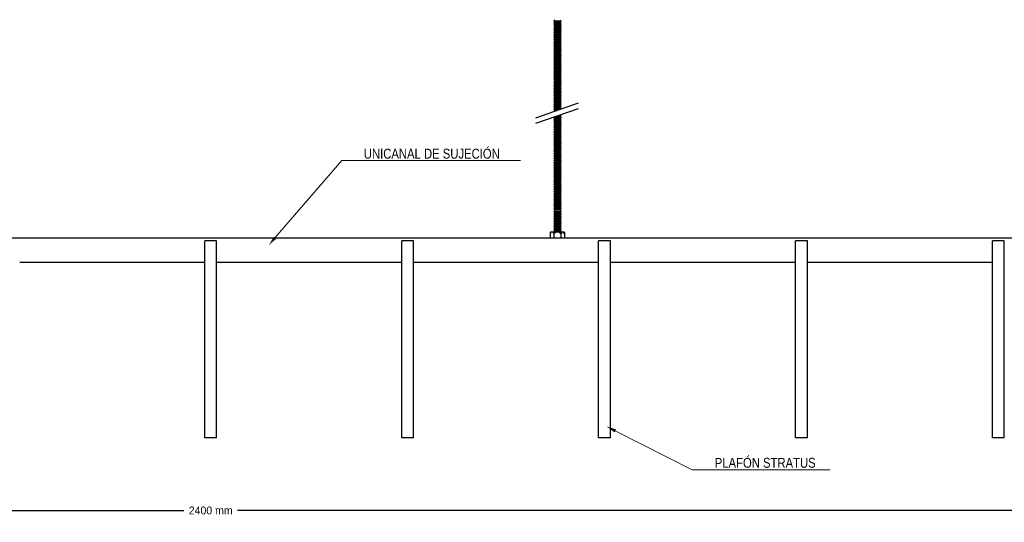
# Model space of a CAD drawing. Header units: millimetres. Extents: x 2538 to 24562, y 4449 to 23795.
# Tile 252 of 256: x 19633 to 20633, y 21030 to 21540. Entities that reach past the tile are written whole.
import ezdxf
from ezdxf import colors
from ezdxf.entities.mleader import LeaderData, LeaderLine
from ezdxf.math import Vec2, Vec3

# ---------------------------------------------------------------- set-up
doc = ezdxf.new("R2010")
doc.units = ezdxf.units.MM
doc.header["$PDMODE"] = 3
doc.linetypes.add('HIDDEN', pattern=[0.375, 0.25, -0.125])
doc.layers.add('_HD_tornillo', color=30, linetype='Continuous')
doc.layers.add('HD021_Text', color=2, linetype='Continuous', lineweight=9)
doc.layers.add('Make2D$Visible$Curves', color=7, linetype='Continuous', true_color=0x000000)
doc.layers.add('MEDIDAS', color=1, linetype='Continuous', true_color=0xff0000)
doc.styles.add('Arial Narrow', font='ARIALN.TTF')
doc.dimstyles.new('HD_DIM', dxfattribs={"dimtxt": 8, "dimasz": 2, "dimexe": 1, "dimexo": 0, "dimgap": 2, "dimtad": 0, "dimdec": 0, "dimzin": 0, "dimdsep": 46, "dimtxsty": 'Standard', "dimcen": 0, "dimclrd": 256, "dimclre": 251, "dimclrt": 7, "dimadec": 0, "dimazin": 0, "dimtp": 0.05, "dimtm": 0.05, "dimtfac": 0.6, "dimtdec": 0, "dimtofl": 0, "dimtmove": 0, "dimatfit": 3, "dimfxl": 1, "dimtolj": 2, "dimtzin": 0, "dimarcsym": 0})

# ---------------------------------------------------------------- blocks, each defined once
blk = doc.blocks.new('*D67')
at = {"layer": 'Defpoints', "color": 0, "transparency": 16777216}
for p in [(18626.9, 21115.5), (21026.9, 21115.5), (21026.9, 21041.8)]:
    blk.add_point(p, dxfattribs=at)
at = {"layer": 'MEDIDAS', "color": 251, "linetype": 'HIDDEN', "lineweight": -2, "transparency": 16777216}
for p, q in [((18626.9, 21115.5), (18626.9, 21040.8)), ((21026.9, 21115.5), (21026.9, 21040.8))]:
    blk.add_line(p, q, dxfattribs=at)
at = {"layer": 'MEDIDAS', "lineweight": -2, "transparency": 16777216}
for p, q in [((18628.9, 21041.8), (19799.6, 21041.8)), ((21024.9, 21041.8), (19854.2, 21041.8))]:
    blk.add_line(p, q, dxfattribs=at)
at = {"layer": 'MEDIDAS', "transparency": 16777216}
for points in [[(18628.9, 21042.1), (18628.9, 21041.4), (18626.9, 21041.8)], [(21024.9, 21042.1), (21024.9, 21041.4), (21026.9, 21041.8)]]:
    blk.add_solid(points, dxfattribs=at)
at = {"layer": 'MEDIDAS', "color": 7, "transparency": 16777216, "insert": (19826.9, 21041.8), "char_height": 8, "attachment_point": 5}
blk.add_mtext('\\A2;2400 mm', dxfattribs=at)

msp = doc.modelspace()

# ---------------------------------------------------------------- linework, layer by layer
at = {"layer": '_HD_tornillo'}
for p, q in [((20176.1, 21539.7), (20175.5, 21538.9)), ((20175.5, 21538.9), (20182.6, 21539.1)), ((20175.5, 21538.9), (20176.1, 21538.2)), ((20176.1, 21537.4), (20175.5, 21536.5)), ((20175.5, 21536.5), (20182.6, 21536.7)), ((20175.5, 21536.5), (20176.1, 21535.9)), ((20176.1, 21535.1), (20175.5, 21534.3)), ((20175.5, 21534.3), (20182.6, 21534.4)), ((20175.5, 21534.3), (20176.1, 21533.6)), ((20176.1, 21532.7), (20175.5, 21531.9)), ((20175.5, 21531.9), (20182.6, 21532.1)), ((20175.5, 21531.9), (20176.1, 21531.2)), ((20176.1, 21530.4), (20175.5, 21529.5)), ((20176.1, 21538.2), (20182.1, 21538.5)), ((20176.1, 21538.2), (20176.1, 21537.4)), ((20176.1, 21537.4), (20182.1, 21537.6)), ((20176.1, 21535.9), (20182.1, 21536.1)), ((20176.1, 21535.9), (20176.1, 21535.1)), ((20176.1, 21535.1), (20182.1, 21535.3)), ((20176.1, 21533.6), (20182.1, 21533.8)), ((20176.1, 21533.6), (20176.1, 21532.7)), ((20176.1, 21532.7), (20182.1, 21533)), ((20176.1, 21531.2), (20182.1, 21531.5)), ((20176.1, 21531.2), (20176.1, 21530.4)), ((20176.1, 21530.4), (20182.1, 21530.6)), ((20182.1, 21540), (20182.6, 21539.1)), ((20182.1, 21538.5), (20182.6, 21539.1)), ((20182.1, 21538.5), (20182.1, 21537.6)), ((20182.1, 21537.6), (20182.6, 21536.7)), ((20182.1, 21536.1), (20182.6, 21536.7)), ((20182.1, 21536.1), (20182.1, 21535.3)), ((20182.1, 21535.3), (20182.6, 21534.4)), ((20182.1, 21533.8), (20182.6, 21534.4)), ((20182.1, 21533.8), (20182.1, 21533)), ((20182.1, 21533), (20182.6, 21532.1)), ((20182.1, 21531.5), (20182.6, 21532.1)), ((20182.1, 21531.5), (20182.1, 21530.6)), ((20182.1, 21530.6), (20182.6, 21529.7)), ((20175.5, 21529.5), (20182.6, 21529.7)), ((20175.5, 21529.5), (20176.1, 21528.9)), ((20176.1, 21527.9), (20175.5, 21527.1)), ((20175.5, 21527.1), (20182.6, 21527.3)), ((20175.5, 21527.1), (20176.1, 21526.4)), ((20176.1, 21525.5), (20175.5, 21524.7)), ((20175.5, 21524.7), (20182.6, 21524.9)), ((20175.5, 21524.7), (20176.1, 21524)), ((20176.1, 21523.1), (20175.5, 21522.3)), ((20175.5, 21522.3), (20182.6, 21522.5)), ((20175.5, 21522.3), (20176.1, 21521.6)), ((20176.1, 21520.7), (20175.5, 21519.9)), ((20175.5, 21519.9), (20182.6, 21520.1)), ((20176.1, 21528.9), (20182.1, 21529.1)), ((20176.1, 21528.9), (20176.1, 21527.9)), ((20176.1, 21527.9), (20182.1, 21528.2)), ((20176.1, 21526.4), (20182.1, 21526.7)), ((20176.1, 21526.4), (20176.1, 21525.5)), ((20176.1, 21525.5), (20182.1, 21525.8)), ((20176.1, 21524), (20182.1, 21524.3)), ((20176.1, 21524), (20176.1, 21523.1)), ((20176.1, 21523.1), (20182.1, 21523.3)), ((20176.1, 21521.6), (20182.1, 21521.9)), ((20176.1, 21521.6), (20176.1, 21520.7)), ((20176.1, 21520.7), (20182.1, 21520.9)), ((20182.1, 21529.1), (20182.6, 21529.7)), ((20182.1, 21529.1), (20182.1, 21528.2)), ((20182.1, 21528.2), (20182.6, 21527.3)), ((20182.1, 21526.7), (20182.6, 21527.3)), ((20182.1, 21526.7), (20182.1, 21525.8)), ((20182.1, 21525.8), (20182.6, 21524.9)), ((20182.1, 21524.3), (20182.6, 21524.9)), ((20182.1, 21524.3), (20182.1, 21523.3)), ((20182.1, 21523.4), (20182.6, 21522.5)), ((20182.1, 21521.9), (20182.6, 21522.5)), ((20182.1, 21521.9), (20182.1, 21520.9)), ((20182.1, 21520.9), (20182.6, 21520.1)), ((20182.1, 21519.4), (20182.6, 21520.1)), ((20175.5, 21519.9), (20176.1, 21519.2)), ((20176.1, 21518.3), (20175.5, 21517.5)), ((20175.5, 21517.5), (20182.6, 21517.7)), ((20175.5, 21517.5), (20176.1, 21516.8)), ((20176.1, 21516), (20175.5, 21515.2)), ((20175.5, 21515.2), (20182.6, 21515.4)), ((20175.5, 21515.2), (20176.1, 21514.5)), ((20176.1, 21513.7), (20175.5, 21512.9)), ((20175.5, 21512.9), (20182.6, 21513)), ((20175.5, 21512.9), (20176.1, 21512.2)), ((20176.1, 21511.3), (20175.5, 21510.5)), ((20175.5, 21510.5), (20182.6, 21510.7)), ((20175.5, 21510.5), (20176.1, 21509.8)), ((20176.1, 21519.2), (20182.1, 21519.4)), ((20176.1, 21519.2), (20176.1, 21518.3)), ((20176.1, 21518.3), (20182.1, 21518.6)), ((20176.1, 21516.8), (20182.1, 21517.1)), ((20176.1, 21516.8), (20176.1, 21516)), ((20176.1, 21516), (20182.1, 21516.3)), ((20176.1, 21514.5), (20182.1, 21514.8)), ((20176.1, 21514.5), (20176.1, 21513.7)), ((20176.1, 21513.7), (20182.1, 21513.9)), ((20176.1, 21512.2), (20182.1, 21512.4)), ((20176.1, 21512.2), (20176.1, 21511.3)), ((20176.1, 21511.3), (20182.1, 21511.5)), ((20176.1, 21509.8), (20182.1, 21510)), ((20182.1, 21519.4), (20182.1, 21518.6)), ((20182.1, 21518.6), (20182.6, 21517.7)), ((20182.1, 21517.1), (20182.6, 21517.7)), ((20182.1, 21517.1), (20182.1, 21516.3)), ((20182.1, 21516.3), (20182.6, 21515.4)), ((20182.1, 21514.8), (20182.6, 21515.4)), ((20182.1, 21514.8), (20182.1, 21513.9)), ((20182.1, 21513.9), (20182.6, 21513)), ((20182.1, 21512.4), (20182.6, 21513)), ((20182.1, 21512.4), (20182.1, 21511.5)), ((20182.1, 21511.5), (20182.6, 21510.7)), ((20182.1, 21510), (20182.6, 21510.7)), ((20182.1, 21510), (20182.1, 21509.3)), ((20176.1, 21509), (20175.5, 21508.2)), ((20175.5, 21508.2), (20182.6, 21508.4)), ((20175.5, 21508.2), (20176.1, 21507.5)), ((20176.1, 21506.5), (20175.5, 21505.7)), ((20175.5, 21505.7), (20182.6, 21505.9)), ((20175.5, 21505.7), (20176.1, 21505)), ((20176.1, 21504.2), (20175.5, 21503.4)), ((20175.5, 21503.4), (20182.6, 21503.6)), ((20175.5, 21503.4), (20176.1, 21502.7)), ((20176.1, 21501.9), (20175.5, 21501.1)), ((20175.5, 21501.1), (20182.6, 21501.2)), ((20175.5, 21501.1), (20176.1, 21500.4)), ((20176.1, 21509.8), (20176.1, 21509)), ((20176.1, 21509), (20182.1, 21509.3)), ((20176.1, 21507.5), (20182.1, 21507.8)), ((20176.1, 21507.5), (20176.1, 21506.5)), ((20176.1, 21506.5), (20182.1, 21506.7)), ((20176.1, 21505), (20182.1, 21505.2)), ((20176.1, 21505), (20176.1, 21504.2)), ((20176.1, 21504.2), (20182.1, 21504.5)), ((20176.1, 21502.7), (20182.1, 21503)), ((20176.1, 21502.7), (20176.1, 21501.9)), ((20176.1, 21501.9), (20182.1, 21502.1)), ((20176.1, 21500.4), (20182.1, 21500.6)), ((20176.1, 21500.4), (20176.1, 21499.5)), ((20182.1, 21509.3), (20182.6, 21508.4)), ((20182.1, 21507.8), (20182.6, 21508.4)), ((20182.1, 21507.8), (20182.1, 21506.7)), ((20182.1, 21506.7), (20182.6, 21505.9)), ((20182.1, 21505.2), (20182.6, 21505.9)), ((20182.1, 21505.2), (20182.1, 21504.5)), ((20182.1, 21504.5), (20182.6, 21503.6)), ((20182.1, 21503), (20182.6, 21503.6)), ((20182.1, 21503), (20182.1, 21502.1)), ((20182.1, 21502.1), (20182.6, 21501.2)), ((20182.1, 21500.6), (20182.6, 21501.2)), ((20182.1, 21500.6), (20182.1, 21499.7)), ((20176.1, 21499.5), (20175.5, 21498.7)), ((20175.5, 21498.7), (20182.6, 21498.9)), ((20175.5, 21498.7), (20176.1, 21498)), ((20176.1, 21497.1), (20175.5, 21496.3)), ((20175.5, 21496.3), (20182.6, 21496.4)), ((20175.5, 21496.3), (20176.1, 21495.6)), ((20176.1, 21494.7), (20175.5, 21493.9)), ((20175.5, 21493.9), (20182.6, 21494.1)), ((20175.5, 21493.9), (20176.1, 21493.2)), ((20176.1, 21492.4), (20175.5, 21491.6)), ((20175.5, 21491.6), (20182.6, 21491.8)), ((20175.5, 21491.6), (20176.1, 21490.9)), ((20176.1, 21490.1), (20175.5, 21489.2)), ((20176.1, 21499.5), (20182.1, 21499.7)), ((20176.1, 21498), (20182.1, 21498.2)), ((20176.1, 21498), (20176.1, 21497.1)), ((20176.1, 21497.1), (20182.1, 21497.3)), ((20176.1, 21495.6), (20182.1, 21495.8)), ((20176.1, 21495.6), (20176.1, 21494.7)), ((20176.1, 21494.7), (20182.1, 21494.9)), ((20176.1, 21493.2), (20182.1, 21493.4)), ((20176.1, 21493.2), (20176.1, 21492.4)), ((20176.1, 21492.4), (20182.1, 21492.7)), ((20176.1, 21490.9), (20182.1, 21491.2)), ((20176.1, 21490.9), (20176.1, 21490.1)), ((20176.1, 21490.1), (20182.1, 21490.3)), ((20182.1, 21499.7), (20182.6, 21498.9)), ((20182.1, 21498.2), (20182.6, 21498.9)), ((20182.1, 21498.2), (20182.1, 21497.3)), ((20182.1, 21497.3), (20182.6, 21496.4)), ((20182.1, 21495.8), (20182.6, 21496.4)), ((20182.1, 21495.8), (20182.1, 21494.9)), ((20182.1, 21494.9), (20182.6, 21494.1)), ((20182.1, 21493.4), (20182.6, 21494.1)), ((20182.1, 21493.4), (20182.1, 21492.7)), ((20182.1, 21492.7), (20182.6, 21491.8)), ((20182.1, 21491.2), (20182.6, 21491.8)), ((20182.1, 21491.2), (20182.1, 21490.3)), ((20182.1, 21490.3), (20182.6, 21489.4)), ((20175.5, 21489.2), (20182.6, 21489.4)), ((20175.5, 21489.2), (20176.1, 21488.6)), ((20176.1, 21487.7), (20175.5, 21486.9)), ((20175.5, 21486.9), (20182.6, 21487)), ((20175.5, 21486.9), (20176.1, 21486.2)), ((20176.1, 21485.3), (20175.5, 21484.5)), ((20175.5, 21484.5), (20182.6, 21484.6)), ((20175.5, 21484.5), (20176.1, 21483.8)), ((20176.1, 21482.9), (20175.5, 21482.1)), ((20175.5, 21482.1), (20182.6, 21482.2)), ((20175.5, 21482.1), (20176.1, 21481.4)), ((20176.1, 21480.5), (20175.5, 21479.6)), ((20176.1, 21488.6), (20182.1, 21488.8)), ((20176.1, 21488.6), (20176.1, 21487.7)), ((20176.1, 21487.7), (20182.1, 21487.9)), ((20176.1, 21486.2), (20182.1, 21486.4)), ((20176.1, 21486.2), (20176.1, 21485.3)), ((20176.1, 21485.3), (20182.1, 21485.5)), ((20176.1, 21483.8), (20182.1, 21484)), ((20176.1, 21483.8), (20176.1, 21482.9)), ((20176.1, 21482.9), (20182.1, 21483.1)), ((20176.1, 21481.4), (20182.1, 21481.6)), ((20176.1, 21481.4), (20176.1, 21480.5)), ((20176.1, 21480.5), (20182.1, 21480.7)), ((20182.1, 21488.8), (20182.6, 21489.4)), ((20182.1, 21488.8), (20182.1, 21487.9)), ((20182.1, 21487.9), (20182.6, 21487)), ((20182.1, 21486.4), (20182.6, 21487)), ((20182.1, 21486.4), (20182.1, 21485.5)), ((20182.1, 21485.5), (20182.6, 21484.6)), ((20182.1, 21484), (20182.6, 21484.6)), ((20182.1, 21484), (20182.1, 21483.1)), ((20182.1, 21483.1), (20182.6, 21482.2)), ((20182.1, 21481.6), (20182.6, 21482.2)), ((20182.1, 21481.6), (20182.1, 21480.7)), ((20182.1, 21480.7), (20182.6, 21479.8)), ((20175.5, 21479.6), (20182.6, 21479.8)), ((20175.5, 21479.6), (20176.1, 21479)), ((20176.1, 21478), (20175.5, 21477.2)), ((20175.5, 21477.2), (20182.6, 21477.4)), ((20175.5, 21477.2), (20176.1, 21476.6)), ((20176.1, 21475.7), (20175.5, 21474.9)), ((20175.5, 21474.9), (20182.6, 21475)), ((20175.5, 21474.9), (20176.1, 21474.2)), ((20176.1, 21473.4), (20175.5, 21472.6)), ((20175.5, 21472.6), (20182.6, 21472.7)), ((20175.5, 21472.6), (20176.1, 21471.9)), ((20176.1, 21471), (20175.5, 21470.2)), ((20175.5, 21470.2), (20182.6, 21470.4)), ((20175.5, 21470.2), (20176.1, 21469.5)), ((20176.1, 21479), (20182.1, 21479.2)), ((20176.1, 21479), (20176.1, 21478)), ((20176.1, 21478), (20182.1, 21478.3)), ((20176.1, 21476.6), (20182.1, 21476.8)), ((20176.1, 21476.6), (20176.1, 21475.7)), ((20176.1, 21475.7), (20182.1, 21475.9)), ((20176.1, 21474.2), (20182.1, 21474.4)), ((20176.1, 21474.2), (20176.1, 21473.4)), ((20176.1, 21473.4), (20182.1, 21473.6)), ((20176.1, 21471.9), (20182.1, 21472.1)), ((20176.1, 21471.9), (20176.1, 21471)), ((20176.1, 21471), (20182.1, 21471.3)), ((20182.1, 21479.2), (20182.6, 21479.8)), ((20182.1, 21479.2), (20182.1, 21478.3)), ((20182.1, 21478.3), (20182.6, 21477.4)), ((20182.1, 21476.8), (20182.6, 21477.4)), ((20182.1, 21476.8), (20182.1, 21475.9)), ((20182.1, 21475.9), (20182.6, 21475)), ((20182.1, 21474.4), (20182.6, 21475)), ((20182.1, 21474.4), (20182.1, 21473.6)), ((20182.1, 21473.6), (20182.6, 21472.7)), ((20182.1, 21472.1), (20182.6, 21472.7)), ((20182.1, 21472.1), (20182.1, 21471.3)), ((20182.1, 21471.3), (20182.6, 21470.4)), ((20182.1, 21469.8), (20182.6, 21470.4)), ((20176.1, 21468.7), (20175.5, 21467.8)), ((20175.5, 21467.8), (20182.6, 21468)), ((20175.5, 21467.8), (20176.1, 21467.2)), ((20176.1, 21466.4), (20175.5, 21465.6)), ((20175.5, 21465.6), (20182.6, 21465.7)), ((20175.5, 21465.6), (20176.1, 21464.9)), ((20176.1, 21463.9), (20175.5, 21463)), ((20175.5, 21463), (20182.6, 21463.2)), ((20175.5, 21463), (20176.1, 21462.4)), ((20176.1, 21461.6), (20175.5, 21460.8)), ((20175.5, 21460.8), (20182.6, 21460.9)), ((20175.5, 21460.8), (20176.1, 21460.1)), ((20176.1, 21469.5), (20182.1, 21469.8)), ((20176.1, 21469.5), (20176.1, 21468.7)), ((20176.1, 21468.7), (20182.1, 21468.9)), ((20176.1, 21467.2), (20182.1, 21467.4)), ((20176.1, 21467.2), (20176.1, 21466.4)), ((20176.1, 21466.4), (20182.1, 21466.6)), ((20176.1, 21464.9), (20182.1, 21465.1)), ((20176.1, 21464.9), (20176.1, 21463.9)), ((20176.1, 21463.9), (20182.1, 21464.1)), ((20176.1, 21462.4), (20182.1, 21462.6)), ((20176.1, 21462.4), (20176.1, 21461.6)), ((20176.1, 21461.6), (20182.1, 21461.8)), ((20176.1, 21460.1), (20182.1, 21460.3)), ((20176.1, 21460.1), (20176.1, 21459.2)), ((20182.1, 21469.8), (20182.1, 21468.9)), ((20182.1, 21468.9), (20182.6, 21468)), ((20182.1, 21467.4), (20182.6, 21468)), ((20182.1, 21467.4), (20182.1, 21466.6)), ((20182.1, 21466.6), (20182.6, 21465.7)), ((20182.1, 21465.1), (20182.6, 21465.7)), ((20182.1, 21465.1), (20182.1, 21464.1)), ((20182.1, 21464.1), (20182.6, 21463.2)), ((20182.1, 21462.6), (20182.6, 21463.2)), ((20182.1, 21462.6), (20182.1, 21461.8)), ((20182.1, 21461.8), (20182.6, 21460.9)), ((20182.1, 21460.3), (20182.6, 21460.9)), ((20182.1, 21460.3), (20182.1, 21459.4)), ((20157, 21440.5), (20200.5, 21455.5)), ((20176.1, 21459.2), (20175.5, 21458.4)), ((20175.5, 21458.4), (20182.6, 21458.6)), ((20175.5, 21458.4), (20176.1, 21457.7)), ((20176.1, 21456.8), (20175.5, 21456)), ((20175.5, 21456), (20182.6, 21456.2)), ((20175.5, 21456), (20176.1, 21455.3)), ((20176.1, 21454.4), (20175.5, 21453.6)), ((20175.5, 21453.6), (20182.6, 21453.8)), ((20175.5, 21453.6), (20176.1, 21452.9)), ((20176.1, 21452.1), (20175.5, 21451.2)), ((20175.5, 21451.2), (20182.6, 21451.4)), ((20175.5, 21451.2), (20176.1, 21450.6)), ((20176.1, 21459.2), (20182.1, 21459.4)), ((20176.1, 21457.7), (20182.1, 21457.9)), ((20176.1, 21457.7), (20176.1, 21456.8)), ((20176.1, 21456.8), (20182.1, 21457.1)), ((20176.1, 21455.3), (20182.1, 21455.6)), ((20176.1, 21455.3), (20176.1, 21454.4)), ((20176.1, 21454.4), (20182.1, 21454.7)), ((20176.1, 21452.9), (20182.1, 21453.2)), ((20176.1, 21452.9), (20176.1, 21452.1)), ((20176.1, 21452.1), (20182.1, 21452.3)), ((20176.1, 21450.6), (20182.1, 21450.8)), ((20176.1, 21450.6), (20176.1, 21449.8)), ((20182.1, 21459.5), (20182.6, 21458.6)), ((20182.1, 21457.9), (20182.6, 21458.6)), ((20182.1, 21457.9), (20182.1, 21457.1)), ((20182.1, 21457.1), (20182.6, 21456.2)), ((20182.1, 21455.6), (20182.6, 21456.2)), ((20182.1, 21455.6), (20182.1, 21454.7)), ((20182.1, 21454.7), (20182.6, 21453.8)), ((20182.1, 21453.2), (20182.6, 21453.8)), ((20182.1, 21453.2), (20182.1, 21452.3)), ((20182.1, 21452.3), (20182.6, 21451.4)), ((20182.1, 21450.8), (20182.6, 21451.4)), ((20182.1, 21450.8), (20182.1, 21450)), ((20157, 21434.8), (20200.5, 21449.8)), ((20176, 21441.3), (20175.4, 21440.5)), ((20175.4, 21440.5), (20182.5, 21440.7)), ((20175.4, 21440.5), (20176, 21439.8)), ((20176.1, 21449.8), (20175.5, 21449)), ((20175.5, 21449), (20182.1, 21449.1)), ((20175.5, 21449), (20176.1, 21448.3)), ((20176.1, 21447.4), (20175.7, 21446.9)), ((20176, 21441.3), (20182, 21441.6)), ((20176, 21439.8), (20182, 21440.1)), ((20176.1, 21449.8), (20182.1, 21450)), ((20176.1, 21448.3), (20180.1, 21448.4)), ((20176.1, 21448.3), (20176.1, 21447.4)), ((20176.1, 21447.4), (20177.3, 21447.5)), ((20179.2, 21442.4), (20182, 21442.5)), ((20181, 21443.1), (20182.5, 21443.1)), ((20182, 21442.5), (20182.5, 21443.1)), ((20182, 21442.5), (20182, 21441.6)), ((20182, 21441.6), (20182.5, 21440.7)), ((20182, 21440.1), (20182.5, 21440.7)), ((20182, 21440.1), (20182, 21439.1)), ((20182.1, 21450), (20182.5, 21449.2)), ((20182.3, 21443.5), (20182.5, 21443.1)), ((20176.1, 21438.9), (20175.5, 21438.1)), ((20175.5, 21438.1), (20182.6, 21438.3)), ((20175.5, 21438.1), (20176.1, 21437.4)), ((20176.1, 21436.5), (20175.5, 21435.7)), ((20175.5, 21435.7), (20182.6, 21435.8)), ((20175.5, 21435.7), (20176.1, 21435)), ((20176.1, 21434.1), (20175.5, 21433.2)), ((20175.5, 21433.2), (20182.6, 21433.4)), ((20175.5, 21433.2), (20176.1, 21432.6)), ((20176.1, 21431.6), (20175.5, 21430.8)), ((20175.5, 21430.8), (20182.6, 21431)), ((20175.5, 21430.8), (20176.1, 21430.1)), ((20176, 21439.8), (20176, 21438.9)), ((20176.1, 21438.9), (20182, 21439.1)), ((20176.1, 21437.4), (20182, 21437.6)), ((20176.1, 21437.4), (20176.1, 21436.5)), ((20176.1, 21436.5), (20182, 21436.7)), ((20176.1, 21435), (20182, 21435.2)), ((20176.1, 21435), (20176.1, 21434.1)), ((20176.1, 21434.1), (20182, 21434.3)), ((20176.1, 21432.6), (20182, 21432.8)), ((20176.1, 21432.6), (20176.1, 21431.6)), ((20176.1, 21431.6), (20182, 21431.9)), ((20176.1, 21430.1), (20182, 21430.4)), ((20176.1, 21430.1), (20176.1, 21429.2)), ((20182, 21437.6), (20182.6, 21438.3)), ((20182, 21437.6), (20182, 21436.7)), ((20182, 21435.2), (20182.6, 21435.8)), ((20182, 21435.2), (20182, 21434.3)), ((20182, 21432.8), (20182.6, 21433.4)), ((20182, 21432.8), (20182, 21431.9)), ((20182, 21430.4), (20182.6, 21431)), ((20182, 21430.4), (20182, 21429.4)), ((20182.1, 21439.1), (20182.6, 21438.3)), ((20182.1, 21436.7), (20182.6, 21435.8)), ((20182.1, 21434.3), (20182.6, 21433.4)), ((20182.1, 21431.9), (20182.6, 21431)), ((20176.1, 21429.2), (20175.5, 21428.4)), ((20175.5, 21428.4), (20182.6, 21428.6)), ((20175.5, 21428.4), (20176.1, 21427.7)), ((20176.1, 21426.8), (20175.5, 21426)), ((20175.5, 21426), (20182.6, 21426.2)), ((20175.5, 21426), (20176.1, 21425.3)), ((20176.1, 21424.4), (20175.5, 21423.5)), ((20175.5, 21423.5), (20182.6, 21423.7)), ((20175.5, 21423.5), (20176.1, 21422.9)), ((20176.1, 21422), (20175.5, 21421.1)), ((20175.5, 21421.1), (20182.6, 21421.3)), ((20175.5, 21421.1), (20176.1, 21420.5)), ((20176.1, 21429.2), (20182, 21429.4)), ((20176.1, 21427.7), (20182, 21427.9)), ((20176.1, 21427.7), (20176.1, 21426.8)), ((20176.1, 21426.8), (20182, 21427)), ((20176.1, 21425.3), (20182, 21425.5)), ((20176.1, 21425.3), (20176.1, 21424.4)), ((20176.1, 21424.4), (20182, 21424.6)), ((20176.1, 21422.9), (20182, 21423.1)), ((20176.1, 21422.9), (20176.1, 21422)), ((20176.1, 21422), (20182.1, 21422.2)), ((20176.1, 21420.5), (20182.1, 21420.7)), ((20176.1, 21420.5), (20176.1, 21419.5)), ((20182, 21427.9), (20182.6, 21428.6)), ((20182, 21427.9), (20182, 21427)), ((20182, 21425.5), (20182.6, 21426.2)), ((20182, 21425.5), (20182, 21424.6)), ((20182, 21423.1), (20182.6, 21423.7)), ((20182, 21423.1), (20182, 21422.2)), ((20182.1, 21429.4), (20182.6, 21428.6)), ((20182.1, 21427), (20182.6, 21426.2)), ((20182.1, 21424.6), (20182.6, 21423.7)), ((20182.1, 21422.2), (20182.6, 21421.3)), ((20182.1, 21420.7), (20182.6, 21421.3)), ((20182.1, 21420.7), (20182.1, 21419.8)), ((20176.1, 21419.5), (20175.5, 21418.7)), ((20175.5, 21418.7), (20182.6, 21418.9)), ((20175.5, 21418.7), (20176.1, 21418)), ((20176.1, 21417.1), (20175.5, 21416.3)), ((20175.5, 21416.3), (20182.6, 21416.5)), ((20175.5, 21416.3), (20176.1, 21415.6)), ((20176.1, 21414.7), (20175.5, 21413.9)), ((20175.5, 21413.9), (20182.6, 21414.1)), ((20175.5, 21413.9), (20176.1, 21413.2)), ((20176.1, 21412.3), (20175.5, 21411.5)), ((20175.5, 21411.5), (20182.6, 21411.6)), ((20175.5, 21411.5), (20176.1, 21410.8)), ((20176.1, 21419.5), (20182.1, 21419.8)), ((20176.1, 21418), (20182.1, 21418.3)), ((20176.1, 21418), (20176.1, 21417.1)), ((20176.1, 21417.1), (20182.1, 21417.3)), ((20176.1, 21415.6), (20182.1, 21415.8)), ((20176.1, 21415.6), (20176.1, 21414.7)), ((20176.1, 21414.7), (20182.1, 21414.9)), ((20176.1, 21413.2), (20182.1, 21413.4)), ((20176.1, 21413.2), (20176.1, 21412.3)), ((20176.1, 21412.3), (20182.1, 21412.5)), ((20176.1, 21410.8), (20182.1, 21411)), ((20176.1, 21410.8), (20176.1, 21409.9)), ((20176.1, 21409.9), (20182.1, 21410.1)), ((20182.1, 21419.8), (20182.6, 21418.9)), ((20182.1, 21418.3), (20182.6, 21418.9)), ((20182.1, 21418.3), (20182.1, 21417.3)), ((20182.1, 21417.4), (20182.6, 21416.5)), ((20182.1, 21415.8), (20182.6, 21416.5)), ((20182.1, 21415.8), (20182.1, 21414.9)), ((20182.1, 21414.9), (20182.6, 21414.1)), ((20182.1, 21413.4), (20182.6, 21414.1)), ((20182.1, 21413.4), (20182.1, 21412.5)), ((20182.1, 21412.5), (20182.6, 21411.6)), ((20182.1, 21411), (20182.6, 21411.6)), ((20182.1, 21411), (20182.1, 21410.1)), ((20182.1, 21410.1), (20182.6, 21409.2)), ((20176.1, 21409.9), (20175.5, 21409)), ((20175.5, 21409), (20182.6, 21409.2)), ((20175.5, 21409), (20176.1, 21408.4)), ((20176.1, 21407.4), (20175.5, 21406.6)), ((20175.5, 21406.6), (20182.6, 21406.8)), ((20175.5, 21406.6), (20176.1, 21405.9)), ((20176.1, 21405), (20175.5, 21404.2)), ((20175.5, 21404.2), (20182.6, 21404.4)), ((20175.5, 21404.2), (20176.1, 21403.5)), ((20176.1, 21402.6), (20175.5, 21401.8)), ((20175.5, 21401.8), (20182.6, 21401.9)), ((20175.5, 21401.8), (20176.1, 21401.1)), ((20176.1, 21400.2), (20175.5, 21399.4)), ((20176.1, 21408.4), (20182.1, 21408.6)), ((20176.1, 21408.4), (20176.1, 21407.4)), ((20176.1, 21407.4), (20182.1, 21407.7)), ((20176.1, 21405.9), (20182.1, 21406.2)), ((20176.1, 21405.9), (20176.1, 21405)), ((20176.1, 21405), (20182.1, 21405.2)), ((20176.1, 21403.5), (20182.1, 21403.7)), ((20176.1, 21403.5), (20176.1, 21402.6)), ((20176.1, 21402.6), (20182.1, 21402.8)), ((20176.1, 21401.1), (20182.1, 21401.3)), ((20176.1, 21401.1), (20176.1, 21400.2)), ((20176.1, 21400.2), (20182.1, 21400.4)), ((20182.1, 21408.6), (20182.6, 21409.2)), ((20182.1, 21408.6), (20182.1, 21407.7)), ((20182.1, 21407.7), (20182.6, 21406.8)), ((20182.1, 21406.2), (20182.6, 21406.8)), ((20182.1, 21406.2), (20182.1, 21405.2)), ((20182.1, 21405.3), (20182.6, 21404.4)), ((20182.1, 21403.7), (20182.6, 21404.4)), ((20182.1, 21403.7), (20182.1, 21402.8)), ((20182.1, 21402.8), (20182.6, 21401.9)), ((20182.1, 21401.3), (20182.6, 21401.9)), ((20182.1, 21401.3), (20182.1, 21400.4)), ((20182.1, 21400.4), (20182.6, 21399.5)), ((20175.5, 21399.4), (20182.6, 21399.5)), ((20175.5, 21399.4), (20176.1, 21398.7)), ((20176.1, 21397.8), (20175.5, 21396.9)), ((20175.5, 21396.9), (20182.6, 21397.1)), ((20175.5, 21396.9), (20176.1, 21396.3)), ((20176.1, 21395.3), (20175.5, 21394.5)), ((20175.5, 21394.5), (20182.6, 21394.7)), ((20175.5, 21394.5), (20176.1, 21393.8)), ((20176.1, 21392.9), (20175.5, 21392.1)), ((20175.5, 21392.1), (20182.6, 21392.3)), ((20175.5, 21392.1), (20176.1, 21391.4)), ((20176.1, 21390.5), (20175.5, 21389.7)), ((20176.1, 21398.7), (20182.1, 21398.9)), ((20176.1, 21398.7), (20176.1, 21397.8)), ((20176.1, 21397.8), (20182.1, 21398)), ((20176.1, 21396.3), (20182.1, 21396.5)), ((20176.1, 21396.3), (20176.1, 21395.3)), ((20176.1, 21395.3), (20182.1, 21395.6)), ((20176.1, 21393.8), (20182.1, 21394.1)), ((20176.1, 21393.8), (20176.1, 21392.9)), ((20176.1, 21392.9), (20182.1, 21393.1)), ((20176.1, 21391.4), (20182.1, 21391.6)), ((20176.1, 21391.4), (20176.1, 21390.5)), ((20176.1, 21390.5), (20182.1, 21390.7)), ((20182.1, 21398.9), (20182.6, 21399.5)), ((20182.1, 21398.9), (20182.1, 21398)), ((20182.1, 21398), (20182.6, 21397.1)), ((20182.1, 21396.5), (20182.6, 21397.1)), ((20182.1, 21396.5), (20182.1, 21395.6)), ((20182.1, 21395.6), (20182.6, 21394.7)), ((20182.1, 21394.1), (20182.6, 21394.7)), ((20182.1, 21394.1), (20182.1, 21393.1)), ((20182.1, 21393.1), (20182.6, 21392.3)), ((20182.1, 21391.6), (20182.6, 21392.3)), ((20182.1, 21391.6), (20182.1, 21390.7)), ((20182.1, 21390.7), (20182.6, 21389.8)), ((20175.5, 21389.7), (20182.6, 21389.8)), ((20175.5, 21389.7), (20176.1, 21389)), ((20176.1, 21388.1), (20175.5, 21387.2)), ((20175.5, 21387.2), (20182.6, 21387.4)), ((20175.5, 21387.2), (20176.1, 21386.6)), ((20176.1, 21385.7), (20175.5, 21384.8)), ((20175.5, 21384.8), (20182.6, 21385)), ((20175.5, 21384.8), (20176.1, 21384.2)), ((20176.1, 21383.2), (20175.5, 21382.4)), ((20175.5, 21382.4), (20182.6, 21382.6)), ((20175.5, 21382.4), (20176.1, 21381.7)), ((20176.1, 21380.8), (20175.5, 21380)), ((20175.5, 21380), (20182.6, 21380.2)), ((20176.1, 21389), (20182.1, 21389.2)), ((20176.1, 21389), (20176.1, 21388.1)), ((20176.1, 21388.1), (20182.1, 21388.3)), ((20176.1, 21386.6), (20182.1, 21386.8)), ((20176.1, 21386.6), (20176.1, 21385.7)), ((20176.1, 21385.7), (20182.1, 21385.9)), ((20176.1, 21384.2), (20182.1, 21384.4)), ((20176.1, 21384.2), (20176.1, 21383.2)), ((20176.1, 21383.2), (20182.1, 21383.5)), ((20176.1, 21381.7), (20182.1, 21382)), ((20176.1, 21381.7), (20176.1, 21380.8)), ((20176.1, 21380.8), (20182.1, 21381)), ((20182.1, 21389.2), (20182.6, 21389.8)), ((20182.1, 21389.2), (20182.1, 21388.3)), ((20182.1, 21388.3), (20182.6, 21387.4)), ((20182.1, 21386.8), (20182.6, 21387.4)), ((20182.1, 21386.8), (20182.1, 21385.9)), ((20182.1, 21385.9), (20182.6, 21385)), ((20182.1, 21384.4), (20182.6, 21385)), ((20182.1, 21384.4), (20182.1, 21383.5)), ((20182.1, 21383.5), (20182.6, 21382.6)), ((20182.1, 21382), (20182.6, 21382.6)), ((20182.1, 21382), (20182.1, 21381)), ((20182.1, 21381), (20182.6, 21380.2)), ((20182.1, 21379.5), (20182.6, 21380.2)), ((20175.5, 21380), (20176.1, 21379.3)), ((20176.1, 21378.4), (20175.5, 21377.6)), ((20175.5, 21377.6), (20182.6, 21377.7)), ((20175.5, 21377.6), (20176.1, 21376.9)), ((20176.1, 21376), (20175.5, 21375.1)), ((20175.5, 21375.1), (20182.6, 21375.3)), ((20175.5, 21375.1), (20176.1, 21374.5)), ((20176.1, 21373.6), (20175.5, 21372.7)), ((20175.5, 21372.7), (20182.6, 21372.9)), ((20175.5, 21372.7), (20176.1, 21372.1)), ((20176.1, 21371.1), (20175.5, 21370.3)), ((20175.5, 21370.3), (20182.6, 21370.5)), ((20175.5, 21370.3), (20176.1, 21369.6)), ((20176.1, 21379.3), (20182.1, 21379.5)), ((20176.1, 21379.3), (20176.1, 21378.4)), ((20176.1, 21378.4), (20182.1, 21378.6)), ((20176.1, 21376.9), (20182.1, 21377.1)), ((20176.1, 21376.9), (20176.1, 21376)), ((20176.1, 21376), (20182.1, 21376.2)), ((20176.1, 21374.5), (20182.1, 21374.7)), ((20176.1, 21374.5), (20176.1, 21373.6)), ((20176.1, 21373.6), (20182.1, 21373.8)), ((20176.1, 21372.1), (20182.1, 21372.3)), ((20176.1, 21372.1), (20176.1, 21371.1)), ((20176.1, 21371.1), (20182.1, 21371.3)), ((20182.1, 21379.5), (20182.1, 21378.6)), ((20182.1, 21378.6), (20182.6, 21377.7)), ((20182.1, 21377.1), (20182.6, 21377.7)), ((20182.1, 21377.1), (20182.1, 21376.2)), ((20182.1, 21376.2), (20182.6, 21375.3)), ((20182.1, 21374.7), (20182.6, 21375.3)), ((20182.1, 21374.7), (20182.1, 21373.8)), ((20182.1, 21373.8), (20182.6, 21372.9)), ((20182.1, 21372.3), (20182.6, 21372.9)), ((20182.1, 21372.3), (20182.1, 21371.3)), ((20182.1, 21371.4), (20182.6, 21370.5)), ((20182.1, 21369.9), (20182.6, 21370.5)), ((20176.1, 21368.7), (20175.5, 21367.9)), ((20175.5, 21367.9), (20182.6, 21368.1)), ((20175.5, 21367.9), (20176.1, 21367.2)), ((20176.1, 21366.3), (20175.5, 21365.5)), ((20175.5, 21365.5), (20182.6, 21365.6)), ((20175.5, 21365.5), (20176.1, 21364.8)), ((20176.1, 21363.9), (20175.5, 21363)), ((20175.5, 21363), (20182.6, 21363.2)), ((20175.5, 21363), (20176.1, 21362.4)), ((20176.1, 21361.4), (20175.5, 21360.6)), ((20175.5, 21360.6), (20182.6, 21360.8)), ((20175.5, 21360.6), (20176.1, 21359.9)), ((20176.1, 21369.6), (20182.1, 21369.9)), ((20176.1, 21369.6), (20176.1, 21368.7)), ((20176.1, 21368.7), (20182.1, 21368.9)), ((20176.1, 21367.2), (20182.1, 21367.4)), ((20176.1, 21367.2), (20176.1, 21366.3)), ((20176.1, 21366.3), (20182.1, 21366.5)), ((20176.1, 21364.8), (20182.1, 21365)), ((20176.1, 21364.8), (20176.1, 21363.9)), ((20176.1, 21363.9), (20182.1, 21364.1)), ((20176.1, 21362.4), (20182.1, 21362.6)), ((20176.1, 21362.4), (20176.1, 21361.4)), ((20176.1, 21361.4), (20182.1, 21361.7)), ((20176.1, 21359.9), (20182.1, 21360.2)), ((20182.1, 21369.9), (20182.1, 21368.9)), ((20182.1, 21368.9), (20182.6, 21368.1)), ((20182.1, 21367.4), (20182.6, 21368.1)), ((20182.1, 21367.4), (20182.1, 21366.5)), ((20182.1, 21366.5), (20182.6, 21365.6)), ((20182.1, 21365), (20182.6, 21365.6)), ((20182.1, 21365), (20182.1, 21364.1)), ((20182.1, 21364.1), (20182.6, 21363.2)), ((20182.1, 21362.6), (20182.6, 21363.2)), ((20182.1, 21362.6), (20182.1, 21361.7)), ((20182.1, 21361.7), (20182.6, 21360.8)), ((20182.1, 21360.2), (20182.6, 21360.8)), ((20182.1, 21360.2), (20182.1, 21359.3)), ((20176.1, 21359), (20175.5, 21358.2)), ((20175.5, 21358.2), (20182.6, 21358.4)), ((20175.5, 21358.2), (20176.1, 21357.5)), ((20176.1, 21356.5), (20175.5, 21355.7)), ((20175.5, 21355.7), (20182.6, 21355.8)), ((20175.5, 21355.7), (20176.1, 21355)), ((20176.1, 21354), (20175.5, 21353.2)), ((20175.5, 21353.2), (20182.6, 21353.4)), ((20175.5, 21353.2), (20176.1, 21352.5)), ((20176.1, 21351.6), (20175.5, 21350.8)), ((20175.5, 21350.8), (20182.6, 21351)), ((20175.5, 21350.8), (20176.1, 21350.1)), ((20176.1, 21359.9), (20176.1, 21359)), ((20176.1, 21359), (20182.1, 21359.3)), ((20176.1, 21357.5), (20182.1, 21357.8)), ((20176.1, 21357.5), (20176.1, 21356.5)), ((20176.1, 21356.5), (20182.1, 21356.7)), ((20176.1, 21355), (20182.1, 21355.2)), ((20176.1, 21355), (20176.1, 21354)), ((20176.1, 21354), (20182.1, 21354.3)), ((20176.1, 21352.5), (20182.1, 21352.8)), ((20176.1, 21352.5), (20176.1, 21351.6)), ((20176.1, 21351.6), (20182.1, 21351.9)), ((20176.1, 21350.1), (20182.1, 21350.4)), ((20176.1, 21350.1), (20176.1, 21349.2)), ((20182.1, 21359.3), (20182.6, 21358.4)), ((20182.1, 21357.8), (20182.6, 21358.4)), ((20182.1, 21357.8), (20182.1, 21356.7)), ((20182.1, 21356.7), (20182.6, 21355.8)), ((20182.1, 21355.2), (20182.6, 21355.8)), ((20182.1, 21355.2), (20182.1, 21354.3)), ((20182.1, 21354.3), (20182.6, 21353.4)), ((20182.1, 21352.8), (20182.6, 21353.4)), ((20182.1, 21352.8), (20182.1, 21351.9)), ((20182.1, 21351.9), (20182.6, 21351)), ((20182.1, 21350.4), (20182.6, 21351)), ((20182.1, 21350.4), (20182.1, 21349.4)), ((20176.1, 21349.2), (20175.5, 21348.1)), ((20175.5, 21348.1), (20182.6, 21348.3)), ((20175.5, 21348.1), (20176.1, 21347.4)), ((20176.1, 21346.1), (20175.5, 21345.1)), ((20175.5, 21345.1), (20182.6, 21345.3)), ((20175.5, 21345.1), (20176.1, 21344.4)), ((20176.1, 21343.3), (20175.5, 21342.4)), ((20175.5, 21342.4), (20182.6, 21342.6)), ((20175.5, 21342.4), (20176.1, 21341.8)), ((20176.1, 21340.9), (20175.5, 21340)), ((20175.5, 21340), (20182.6, 21340.2)), ((20175.5, 21340), (20176.1, 21339.4)), ((20176.1, 21348.9), (20182.1, 21349.2)), ((20176.1, 21347.4), (20182.1, 21347.7)), ((20176.1, 21347.4), (20176.1, 21346.1)), ((20176.1, 21345.9), (20182.1, 21346.2)), ((20176.1, 21344.4), (20182.1, 21344.7)), ((20176.1, 21344.4), (20176.1, 21343.3)), ((20176.1, 21343.3), (20182.1, 21343.5)), ((20176.1, 21341.8), (20182.1, 21342)), ((20176.1, 21341.8), (20176.1, 21340.9)), ((20176.1, 21340.9), (20182.1, 21341.1)), ((20182.1, 21349.4), (20182.6, 21348.3)), ((20182.1, 21347.7), (20182.6, 21348.3)), ((20182.1, 21347.7), (20182.1, 21346.4)), ((20182.1, 21346.4), (20182.6, 21345.3)), ((20182.1, 21344.7), (20182.6, 21345.3)), ((20182.1, 21344.7), (20182.1, 21343.5)), ((20182.1, 21343.5), (20182.6, 21342.6)), ((20182.1, 21342), (20182.6, 21342.6)), ((20182.1, 21342), (20182.1, 21341.1)), ((20182.1, 21341.1), (20182.6, 21340.2)), ((20182.1, 21339.6), (20182.6, 21340.2)), ((20176.1, 21338.4), (20175.5, 21337.6)), ((20175.5, 21337.6), (20182.6, 21337.8)), ((20175.5, 21337.6), (20176.1, 21336.9)), ((20176.1, 21336), (20175.5, 21335.2)), ((20175.5, 21335.2), (20182.6, 21335.4)), ((20175.5, 21335.2), (20176.1, 21334.5)), ((20176.1, 21333.6), (20175.5, 21332.8)), ((20175.5, 21332.8), (20182.6, 21332.9)), ((20175.5, 21332.8), (20176.1, 21332.1)), ((20176.1, 21331), (20175.5, 21330.2)), ((20175.5, 21330.2), (20182.6, 21330.4)), ((20175.5, 21330.2), (20176.1, 21329.5)), ((20176.1, 21339.4), (20182.1, 21339.6)), ((20176.1, 21339.4), (20176.1, 21338.4)), ((20176.1, 21338.4), (20182.1, 21338.7)), ((20176.1, 21336.9), (20182.1, 21337.2)), ((20176.1, 21336.9), (20176.1, 21336)), ((20176.1, 21336), (20182.1, 21336.2)), ((20176.1, 21334.5), (20182.1, 21334.7)), ((20176.1, 21334.5), (20176.1, 21333.6)), ((20176.1, 21333.6), (20182.1, 21333.8)), ((20176.1, 21332.1), (20182.1, 21332.3)), ((20176.1, 21332.1), (20176.1, 21331)), ((20176.1, 21331), (20182.1, 21331.3)), ((20182.1, 21339.6), (20182.1, 21338.7)), ((20182.1, 21338.7), (20182.6, 21337.8)), ((20182.1, 21337.2), (20182.6, 21337.8)), ((20182.1, 21337.2), (20182.1, 21336.2)), ((20182.1, 21336.2), (20182.6, 21335.4)), ((20182.1, 21334.7), (20182.6, 21335.4)), ((20182.1, 21334.7), (20182.1, 21333.8)), ((20182.1, 21333.8), (20182.6, 21332.9)), ((20182.1, 21332.3), (20182.6, 21332.9)), ((20182.1, 21332.3), (20182.1, 21331.3)), ((20182.1, 21331.3), (20182.6, 21330.4)), ((20182.1, 21329.8), (20182.6, 21330.4)), ((20186.1, 21324.3), (20171.7, 21324.3)), ((20171.7, 21324.3), (20171.7, 21318.6)), ((20175.3, 21324.3), (20175.3, 21318.6)), ((20176.1, 21328.6), (20175.5, 21327.8)), ((20175.5, 21327.8), (20182.6, 21327.9)), ((20175.5, 21327.8), (20176.1, 21327.1)), ((20176.1, 21326.2), (20175.5, 21325.4)), ((20175.5, 21325.4), (20182.6, 21325.5)), ((20175.5, 21325.4), (20176.1, 21324.7)), ((20176.1, 21329.5), (20182.1, 21329.8)), ((20176.1, 21329.5), (20176.1, 21328.6)), ((20176.1, 21328.6), (20182.1, 21328.8)), ((20176.1, 21327.1), (20182.1, 21327.3)), ((20176.1, 21327.1), (20176.1, 21326.2)), ((20176.1, 21326.2), (20182.1, 21326.4)), ((20176.1, 21326.2), (20182.1, 21326.4)), ((20176.1, 21324.7), (20182.1, 21324.9)), ((20176.1, 21324.7), (20176.1, 21324.3)), ((20182.1, 21329.8), (20182.1, 21328.8)), ((20182.1, 21328.8), (20182.6, 21327.9)), ((20182.1, 21327.3), (20182.6, 21327.9)), ((20182.1, 21327.3), (20182.1, 21326.4)), ((20182.1, 21326.4), (20182.6, 21325.5)), ((20182.1, 21324.9), (20182.6, 21325.5)), ((20182.1, 21324.9), (20182.1, 21324.3)), ((20182.5, 21324.3), (20182.5, 21318.6)), ((20186.1, 21324.3), (20186.1, 21318.6)), ((20171.7, 21318.6), (20186.1, 21318.6))]:
    msp.add_line(p, q, dxfattribs=at)
for centre, radius, start, end in [((20173.5, 21322.4), 1.86, 12.3317, 167.6683), ((20178.9, 21319.1), 5.16, 45.7706, 134.2294), ((20184.3, 21322.4), 1.81, 11.1529, 168.8471)]:
    msp.add_arc(centre, radius, start, end, dxfattribs=at)
at = {"layer": 'Make2D$Visible$Curves', "color": 7, "lineweight": -3}
for points in [[(18620.9, 21318.6), (19826.9, 21318.6), (21032.9, 21318.6)], [(19820.9, 21115.5), (19820.9, 21215.5), (19820.9, 21315.5)], [(19832.9, 21315.5), (19826.9, 21315.5), (19820.9, 21315.5)], [(19832.9, 21115.5), (19832.9, 21215.5), (19832.9, 21315.5)], [(20020.9, 21115.5), (20020.9, 21215.5), (20020.9, 21315.5)], [(20032.9, 21315.5), (20026.9, 21315.5), (20020.9, 21315.5)], [(20032.9, 21115.5), (20032.9, 21215.5), (20032.9, 21315.5)], [(20220.9, 21115.5), (20220.9, 21215.5), (20220.9, 21315.5)], [(20232.9, 21315.5), (20226.9, 21315.5), (20220.9, 21315.5)], [(20232.9, 21115.5), (20232.9, 21215.5), (20232.9, 21315.5)], [(20420.9, 21115.5), (20420.9, 21215.5), (20420.9, 21315.5)], [(20432.9, 21315.5), (20426.9, 21315.5), (20420.9, 21315.5)], [(20432.9, 21115.5), (20432.9, 21215.5), (20432.9, 21315.5)], [(20620.9, 21115.5), (20620.9, 21215.5), (20620.9, 21315.5)], [(20632.9, 21315.5), (20626.9, 21315.5), (20620.9, 21315.5)], [(20632.9, 21115.5), (20632.9, 21215.5), (20632.9, 21315.5)], [(19820.9, 21293.6), (19726.9, 21293.6), (19632.9, 21293.6)], [(20020.9, 21293.6), (19926.9, 21293.6), (19832.9, 21293.6)], [(20220.9, 21293.6), (20126.9, 21293.6), (20032.9, 21293.6)], [(20420.9, 21293.6), (20326.9, 21293.6), (20232.9, 21293.6)], [(20620.9, 21293.6), (20526.9, 21293.6), (20432.9, 21293.6)], [(19832.9, 21115.5), (19826.9, 21115.5), (19820.9, 21115.5)], [(20032.9, 21115.5), (20026.9, 21115.5), (20020.9, 21115.5)], [(20232.9, 21115.5), (20226.9, 21115.5), (20220.9, 21115.5)], [(20432.9, 21115.5), (20426.9, 21115.5), (20420.9, 21115.5)], [(20632.9, 21115.5), (20626.9, 21115.5), (20620.9, 21115.5)]]:
    msp.add_open_spline(points, degree=2, dxfattribs=at)

# ---------------------------------------------------------------- dimensions: what is measured, and where the dimension line sits
at = {"layer": 'MEDIDAS'}
dim = msp.add_linear_dim(base=(21026.9, 21041.8), p1=(18626.9, 21115.5), p2=(21026.9, 21115.5), text='<> mm', dimstyle='HD_DIM', dxfattribs=at)
dim.commit()
dim.dimension.update_dxf_attribs({"geometry": '*D67', "text_midpoint": (19826.9, 21041.8)})

# ---------------------------------------------------------------- leaders
at = {"layer": 'HD021_Text'}
ml = msp.add_multileader_mtext('Standard', dxfattribs=at)
ml.set_content('UNICANAL DE SUJECIÓN', color=5, style='Arial Narrow')
ml.set_leader_properties(color=5, linetype='ByLayer', lineweight=15)
ml.build(insert=Vec2(0, 0))
ml.multileader.update_dxf_attribs({"text_left_attachment_type": 6, "text_right_attachment_type": 6, "dogleg_length": 0.1, "arrow_head_size": 10, "scale": 5})
ctx = ml.context
ctx.base_point, ctx.scale, ctx.char_height, ctx.arrow_head_size, ctx.landing_gap_size, ctx.plane_origin = Vec3(19969.3, 21397), 5, 10, 10, 15, Vec3(20006.2, 21327.6)
ctx.left_attachment, ctx.right_attachment, ctx.text_align_type = 6, 6, 2
notes = []
notes.append((ctx, [(1, (1, 1, 0), (19960, 21397), (1, 0), 9.29, [(1, [(19885.9, 21311.2)], 0, [])])]))
ctx.mtext.insert, ctx.mtext.width, ctx.mtext.alignment, ctx.mtext.flow_direction = Vec3(20120.5, 21409), 287.858, 3, 5
ml = msp.add_multileader_mtext('Standard', dxfattribs=at)
ml.set_content('TAPA POSTERIOR (OPCIONAL)', color=5, style='Arial Narrow')
ml.set_leader_properties(color=5, linetype='ByLayer', lineweight=15)
ml.build(insert=Vec2(0, 0))
ml.multileader.update_dxf_attribs({"text_left_attachment_type": 6, "text_right_attachment_type": 6, "dogleg_length": 0.1, "arrow_head_size": 10, "scale": 5})
ctx = ml.context
ctx.base_point, ctx.scale, ctx.char_height, ctx.arrow_head_size, ctx.landing_gap_size, ctx.plane_origin = Vec3(21086.2, 21339.4), 5, 10, 10, 15, Vec3(21157.7, 21312.8)
ctx.left_attachment, ctx.right_attachment, ctx.text_align_type = 6, 6, 2
notes.append((ctx, [(1, (1, 1, 0), (21077, 21339.4), (1, 0), 9.29, [(1, [(21037.5, 21296.3)], 0, [])])]))
ctx.mtext.insert, ctx.mtext.width, ctx.mtext.alignment, ctx.mtext.flow_direction = Vec3(21270.9, 21352.4), 287.858, 3, 5
ml = msp.add_multileader_mtext('Standard', dxfattribs=at)
ml.set_content('PLAFÓN STRATUS', color=5, style='Arial Narrow')
ml.set_leader_properties(color=5, linetype='ByLayer', lineweight=15)
ml.build(insert=Vec2(0, 0))
ml.multileader.update_dxf_attribs({"text_left_attachment_type": 6, "text_right_attachment_type": 6, "dogleg_length": 0.1, "arrow_head_size": 10, "scale": 5})
ctx = ml.context
ctx.base_point, ctx.scale, ctx.char_height, ctx.arrow_head_size, ctx.landing_gap_size, ctx.plane_origin = Vec3(20325.3, 21083.2), 5, 10, 10, 15, Vec3(20424.9, 21033.3)
ctx.left_attachment, ctx.right_attachment, ctx.text_align_type = 6, 6, 2
notes.append((ctx, [(1, (1, 1, 0), (20316, 21083.2), (1, 0), 9.29, [(1, [(20228.9, 21127.1)], 0, [])])]))
ctx.mtext.insert, ctx.mtext.width, ctx.mtext.alignment, ctx.mtext.flow_direction = Vec3(20441.3, 21095.2), 287.858, 3, 5
for ctx, leaders in notes:
    for number, flags, end, landing, length, lines in leaders:
        leader = LeaderData()
        leader.index, (leader.has_last_leader_line, leader.has_dogleg_vector, leader.attachment_direction) = number, flags
        leader.last_leader_point, leader.dogleg_vector, leader.dogleg_length = Vec3(end), Vec3(landing), length
        for number, points, colour, breaks in lines:
            line = LeaderLine()
            line.index, line.vertices, line.color, line.breaks = number, Vec3.list(points), colors.encode_raw_color(colour), breaks
            leader.lines.append(line)
        ctx.leaders.append(leader)

doc.saveas('drawing.dxf')
